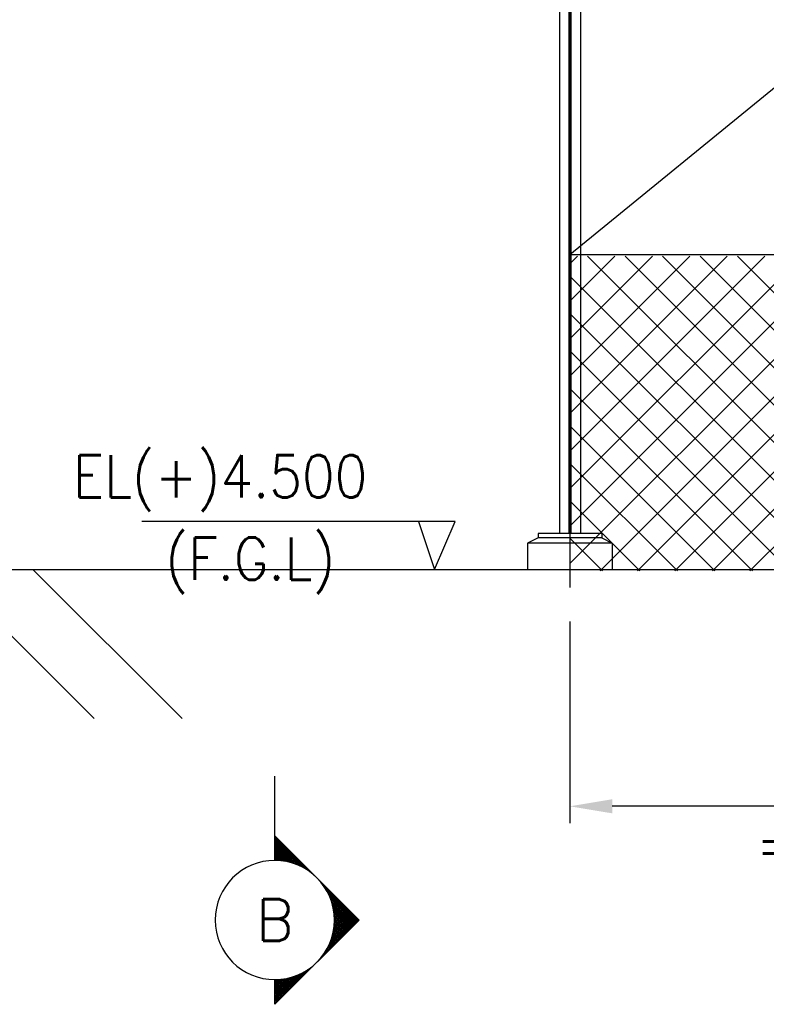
# Model space of a CAD drawing. Header units: inches. Extents: x -204116 to 930598, y -391373 to 256461.
# Tile 108 of 225: x 348539 to 352062, y -251392 to -246746. Entities that reach past the tile are written whole.
import ezdxf
from ezdxf.enums import TextEntityAlignment as Align
from ezdxf.lldxf.tags import DXFTag

# ---------------------------------------------------------------- set-up
doc = ezdxf.new("R2010")
doc.units = ezdxf.units.IN
doc.header["$LTSCALE"] = 10
doc.header["$MEASUREMENT"] = 0
doc.header["$PDMODE"] = 1
doc.header["$PDSIZE"] = 1000
doc.linetypes.add('HIDDEN', pattern=[0.375, 0.25, -0.125])
doc.linetypes.add('PHANTOM2', pattern=[1.25, 0.625, -0.125, 0.125, -0.125, 0.125, -0.125])
doc.layers.get('Defpoints').update_dxf_attribs({"lineweight": 25})
for name, color, linetype, lineweight in [('CCON', 3, 'Continuous', 25), ('cen', 2, 'CENTER2', 25), ('CHAT', 11, 'Continuous', 9), ('CTEXT2', 3, 'Continuous', 25), ('DIM', 6, 'Continuous', 25), ('HID', 4, 'HIDDEN', 25), ('TEXT', 3, 'Continuous', 25)]:
    doc.layers.add(name, color=color, linetype=linetype, lineweight=lineweight)
for name, color, linetype in [('cconred', 1, 'Continuous'), ('COLS', 255, 'Continuous'), ('R', 5, 'PHANTOM2')]:
    doc.layers.add(name, color=color, linetype=linetype)
doc.styles.add('MIC', font='romans.shx', dxfattribs={"width": 0.8})
doc.styles.add('romans', font='romans.shx', dxfattribs={"width": 0.8})
doc.styles.get("Standard").update_dxf_attribs({"font": 'simplex.shx'})
tags = doc.linetypes.add('CENTER2', pattern=[1.125, 0.75, -0.125, 0.125, -0.125]).pattern_tags.tags
tags[10:11] = [DXFTag(74, 4), DXFTag(75, 0), DXFTag(340, '0'), DXFTag(46, 1.0), DXFTag(50, 0.0), DXFTag(44, 0.0), DXFTag(45, 0.0)]
tags[8:9] = [DXFTag(74, 4), DXFTag(75, 0), DXFTag(340, '0'), DXFTag(46, 1.0), DXFTag(50, 0.0), DXFTag(44, 0.0), DXFTag(45, 0.0)]
tags[6:7] = [DXFTag(74, 4), DXFTag(75, 0), DXFTag(340, '0'), DXFTag(46, 1.0), DXFTag(50, 0.0), DXFTag(44, 0.0), DXFTag(45, 0.0)]
tags[4:5] = [DXFTag(74, 4), DXFTag(75, 0), DXFTag(340, '0'), DXFTag(46, 1.0), DXFTag(50, 0.0), DXFTag(44, 0.0), DXFTag(45, 0.0)]
doc.dimstyles.new('1_75', dxfattribs={"dimscale": 75, "dimtxt": 2.5, "dimasz": 2.5, "dimexe": 1, "dimexo": 2, "dimgap": 1, "dimtad": 1, "dimtoh": 1, "dimdec": 0, "dimzin": 9, "dimdsep": 46, "dimtxsty": 'MIC', "dimcen": 2.5, "dimclrd": 1, "dimclre": 1, "dimclrt": 256, "dimadec": 0, "dimazin": 0, "dimtfac": 1, "dimtdec": 0, "dimtmove": 2, "dimatfit": 3, "dimfxl": 1, "dimlwd": -1, "dimlwe": -1, "dimarcsym": 0})

# ---------------------------------------------------------------- blocks, each defined once
blk = doc.blocks.new('*X413')
at = {"color": 0}
for p, q in [((43681.979, 16893.472), (43681.968, 16893.484)), ((43682.023, 16893.517), (43682.016, 16893.524)), ((43682.067, 16893.561), (43682.064, 16893.565)), ((43682.112, 16893.605), (43682.11, 16893.607)), ((43682.156, 16893.649), (43682.155, 16893.65)), ((43680.076, 16891.6), (43681.923, 16893.448)), ((43680.076, 16891.689), (43681.636, 16893.249)), ((43680.076, 16891.777), (43681.436, 16893.138)), ((43680.076, 16891.865), (43681.269, 16893.059)), ((43680.076, 16891.954), (43681.121, 16893)), ((43681.316, 16892.809), (43681.125, 16893.001)), ((43681.36, 16892.854), (43681.188, 16893.026)), ((43681.405, 16892.898), (43681.251, 16893.051)), ((43681.449, 16892.942), (43681.312, 16893.078)), ((43681.493, 16892.986), (43681.373, 16893.106)), ((43681.537, 16893.03), (43681.432, 16893.136)), ((43681.581, 16893.075), (43681.49, 16893.166)), ((43681.626, 16893.119), (43681.547, 16893.197)), ((43681.67, 16893.163), (43681.603, 16893.23)), ((43681.714, 16893.207), (43681.658, 16893.263)), ((43681.758, 16893.251), (43681.712, 16893.297)), ((43681.802, 16893.296), (43681.765, 16893.333)), ((43681.846, 16893.34), (43681.817, 16893.369)), ((43681.891, 16893.384), (43681.868, 16893.406)), ((43681.935, 16893.428), (43681.919, 16893.444)), ((43680.076, 16892.042), (43680.986, 16892.953)), ((43680.076, 16892.131), (43680.861, 16892.916)), ((43680.076, 16892.219), (43680.743, 16892.887)), ((43680.076, 16892.307), (43680.632, 16892.863)), ((43680.076, 16892.396), (43680.525, 16892.845)), ((43680.076, 16892.484), (43680.423, 16892.832)), ((43680.076, 16892.573), (43680.325, 16892.822)), ((43680.076, 16892.661), (43680.23, 16892.815)), ((43680.076, 16892.749), (43680.138, 16892.812)), ((43680.653, 16892.147), (43680.076, 16892.724)), ((43680.609, 16892.102), (43680.076, 16892.636)), ((43680.565, 16892.058), (43680.076, 16892.547)), ((43680.697, 16892.191), (43680.077, 16892.811)), ((43680.742, 16892.235), (43680.164, 16892.813)), ((43680.786, 16892.279), (43680.248, 16892.816)), ((43680.83, 16892.323), (43680.331, 16892.822)), ((43680.874, 16892.368), (43680.411, 16892.83)), ((43680.918, 16892.412), (43680.49, 16892.84)), ((43680.963, 16892.456), (43680.567, 16892.852)), ((43681.007, 16892.5), (43680.642, 16892.865)), ((43681.051, 16892.544), (43680.715, 16892.88)), ((43681.095, 16892.589), (43680.787, 16892.897)), ((43681.139, 16892.633), (43680.857, 16892.915)), ((43681.184, 16892.677), (43680.926, 16892.935)), ((43681.228, 16892.721), (43680.993, 16892.955)), ((43681.272, 16892.765), (43681.06, 16892.978)), ((43680.521, 16892.014), (43680.076, 16892.459)), ((43680.476, 16891.97), (43680.076, 16892.371)), ((43680.432, 16891.926), (43680.076, 16892.282)), ((43680.388, 16891.881), (43680.076, 16892.194)), ((43680.344, 16891.837), (43680.076, 16892.106)), ((43680.3, 16891.793), (43680.076, 16892.017)), ((43680.255, 16891.749), (43680.076, 16891.929)), ((43680.211, 16891.705), (43680.076, 16891.84)), ((43680.167, 16891.66), (43680.076, 16891.752)), ((43680.123, 16891.616), (43680.076, 16891.664)), ((43680.079, 16891.572), (43680.076, 16891.575))]:
    blk.add_line(p, q, dxfattribs=at)
blk = doc.blocks.new('*X414')
at = {"color": 0}
for p, q in [((43680.076, 16899.997), (43680.104, 16900.026)), ((43680.076, 16899.909), (43680.148, 16899.981)), ((43681.741, 16898.307), (43680.076, 16899.972)), ((43680.076, 16899.82), (43680.192, 16899.937)), ((43680.076, 16899.732), (43680.237, 16899.893)), ((43681.516, 16898.443), (43680.076, 16899.884)), ((43680.076, 16899.644), (43680.281, 16899.849)), ((43680.076, 16899.555), (43680.325, 16899.805)), ((43681.338, 16898.533), (43680.076, 16899.795)), ((43680.076, 16899.467), (43680.369, 16899.76)), ((43680.076, 16899.378), (43680.413, 16899.716)), ((43681.183, 16898.6), (43680.076, 16899.707)), ((43680.076, 16899.29), (43680.458, 16899.672)), ((43680.076, 16899.202), (43680.502, 16899.628)), ((43681.043, 16898.651), (43680.076, 16899.619)), ((43680.076, 16899.113), (43680.546, 16899.584)), ((43680.076, 16899.025), (43680.59, 16899.54)), ((43680.914, 16898.692), (43680.076, 16899.53)), ((43680.076, 16898.937), (43680.634, 16899.495)), ((43680.076, 16898.848), (43680.679, 16899.451)), ((43680.793, 16898.724), (43680.076, 16899.442)), ((43680.679, 16898.75), (43680.076, 16899.353)), ((43680.57, 16898.77), (43680.076, 16899.265)), ((43680.466, 16898.786), (43680.076, 16899.177)), ((43680.366, 16898.797), (43680.076, 16899.088)), ((43680.27, 16898.805), (43680.076, 16899)), ((43680.127, 16898.811), (43680.723, 16899.407)), ((43680.213, 16898.808), (43680.767, 16899.363)), ((43680.296, 16898.803), (43680.811, 16899.319)), ((43680.377, 16898.796), (43680.855, 16899.274)), ((43680.457, 16898.787), (43680.9, 16899.23)), ((43680.534, 16898.776), (43680.944, 16899.186)), ((43680.61, 16898.764), (43680.988, 16899.142)), ((43680.684, 16898.749), (43681.032, 16899.098)), ((43680.756, 16898.733), (43681.076, 16899.053)), ((43680.827, 16898.716), (43681.12, 16899.009)), ((43680.897, 16898.697), (43681.165, 16898.965)), ((43680.177, 16898.81), (43680.076, 16898.911)), ((43680.087, 16898.811), (43680.076, 16898.823)), ((43680.965, 16898.677), (43681.209, 16898.921)), ((43681.032, 16898.655), (43681.253, 16898.877)), ((43681.097, 16898.632), (43681.297, 16898.832)), ((43681.161, 16898.608), (43681.341, 16898.788)), ((43681.224, 16898.583), (43681.386, 16898.744)), ((43681.286, 16898.556), (43681.43, 16898.7)), ((43681.347, 16898.529), (43681.474, 16898.656)), ((43681.407, 16898.5), (43681.518, 16898.611)), ((43681.465, 16898.47), (43681.562, 16898.567)), ((43681.523, 16898.439), (43681.607, 16898.523)), ((43681.579, 16898.407), (43681.651, 16898.479)), ((43681.635, 16898.374), (43681.695, 16898.435)), ((43681.689, 16898.341), (43681.739, 16898.39)), ((43681.743, 16898.306), (43681.783, 16898.346)), ((43681.795, 16898.27), (43681.828, 16898.302)), ((43681.847, 16898.233), (43681.872, 16898.258)), ((43681.897, 16898.195), (43681.916, 16898.214)), ((43681.947, 16898.156), (43681.96, 16898.17)), ((43681.996, 16898.117), (43682.004, 16898.125)), ((43682.043, 16898.076), (43682.049, 16898.081)), ((43682.09, 16898.034), (43682.093, 16898.037)), ((43682.136, 16897.992), (43682.137, 16897.993)), ((43682.181, 16897.948), (43682.181, 16897.949)), ((43682.225, 16897.904), (43682.225, 16897.904)), ((43682.268, 16897.859), (43682.27, 16897.86)), ((43682.31, 16897.813), (43682.314, 16897.816)), ((43682.352, 16897.766), (43682.358, 16897.772)), ((43682.392, 16897.718), (43682.402, 16897.728)), ((43682.432, 16897.669), (43682.446, 16897.683)), ((43682.47, 16897.619), (43682.49, 16897.639)), ((43682.508, 16897.568), (43682.535, 16897.595)), ((43682.544, 16897.516), (43682.579, 16897.551)), ((43684.277, 16895.77), (43682.571, 16897.477)), ((43682.58, 16897.463), (43682.623, 16897.507)), ((43682.614, 16897.41), (43682.667, 16897.462)), ((43682.648, 16897.355), (43682.711, 16897.418)), ((43682.681, 16897.299), (43682.756, 16897.374)), ((43684.233, 16895.726), (43682.707, 16897.252)), ((43682.712, 16897.242), (43682.8, 16897.33)), ((43682.743, 16897.184), (43682.844, 16897.286)), ((43682.772, 16897.126), (43682.888, 16897.241)), ((43684.189, 16895.682), (43682.797, 16897.074)), ((43682.801, 16897.066), (43682.932, 16897.197)), ((43682.828, 16897.005), (43682.977, 16897.153)), ((43682.854, 16896.942), (43683.021, 16897.109)), ((43682.879, 16896.879), (43683.065, 16897.065)), ((43682.903, 16896.814), (43683.109, 16897.02)), ((43682.925, 16896.748), (43683.153, 16896.976)), ((43684.145, 16895.638), (43682.864, 16896.919)), ((43684.1, 16895.594), (43682.915, 16896.779)), ((43682.947, 16896.681), (43683.198, 16896.932)), ((43684.056, 16895.55), (43682.956, 16896.65)), ((43682.967, 16896.613), (43683.242, 16896.888)), ((43682.985, 16896.543), (43683.286, 16896.844)), ((43684.012, 16895.505), (43682.989, 16896.529)), ((43683.002, 16896.471), (43683.33, 16896.799)), ((43683.018, 16896.398), (43683.374, 16896.755)), ((43683.031, 16896.324), (43683.419, 16896.711)), ((43683.044, 16896.248), (43683.463, 16896.667)), ((43683.054, 16896.17), (43683.507, 16896.623)), ((43683.063, 16896.09), (43683.551, 16896.579)), ((43683.069, 16896.008), (43683.595, 16896.534)), ((43683.073, 16895.924), (43683.64, 16896.49)), ((43682.828, 16894.618), (43684.17, 16895.96)), ((43682.887, 16894.766), (43684.126, 16896.004)), ((43682.934, 16894.901), (43684.081, 16896.048)), ((43682.971, 16895.026), (43684.037, 16896.092)), ((43683, 16895.144), (43683.993, 16896.137)), ((43683.968, 16895.461), (43683.014, 16896.415)), ((43683.024, 16895.255), (43683.949, 16896.181)), ((43683.924, 16895.417), (43683.034, 16896.306)), ((43683.042, 16895.362), (43683.905, 16896.225)), ((43683.879, 16895.373), (43683.05, 16896.202)), ((43683.055, 16895.464), (43683.861, 16896.269)), ((43683.835, 16895.329), (43683.061, 16896.102)), ((43683.065, 16895.562), (43683.816, 16896.313)), ((43683.791, 16895.284), (43683.069, 16896.006)), ((43683.072, 16895.657), (43683.772, 16896.358)), ((43683.075, 16895.838), (43683.684, 16896.446)), ((43683.075, 16895.749), (43683.728, 16896.402)), ((43682.439, 16893.964), (43684.302, 16895.827)), ((43682.638, 16894.251), (43684.258, 16895.871)), ((43682.749, 16894.451), (43684.214, 16895.916)), ((43683.526, 16895.019), (43683.058, 16895.487)), ((43683.57, 16895.063), (43683.066, 16895.568)), ((43683.614, 16895.108), (43683.071, 16895.651)), ((43683.747, 16895.24), (43683.074, 16895.913)), ((43683.658, 16895.152), (43683.075, 16895.736)), ((43683.703, 16895.196), (43683.076, 16895.823)), ((43683.217, 16894.71), (43682.955, 16894.971)), ((43683.261, 16894.754), (43682.975, 16895.04)), ((43683.305, 16894.798), (43682.993, 16895.111)), ((43683.349, 16894.842), (43683.009, 16895.183)), ((43683.393, 16894.887), (43683.024, 16895.256)), ((43683.437, 16894.931), (43683.037, 16895.331)), ((43683.482, 16894.975), (43683.048, 16895.408)), ((43682.907, 16894.4), (43682.785, 16894.523)), ((43682.951, 16894.445), (43682.813, 16894.583)), ((43682.996, 16894.489), (43682.839, 16894.645)), ((43683.04, 16894.533), (43682.865, 16894.708)), ((43683.084, 16894.577), (43682.89, 16894.772)), ((43683.128, 16894.621), (43682.913, 16894.837)), ((43683.172, 16894.666), (43682.935, 16894.903)), ((43682.465, 16893.959), (43682.448, 16893.976)), ((43682.509, 16894.003), (43682.486, 16894.026)), ((43682.554, 16894.047), (43682.523, 16894.077)), ((43682.598, 16894.091), (43682.56, 16894.129)), ((43682.642, 16894.135), (43682.595, 16894.183)), ((43682.686, 16894.179), (43682.629, 16894.237)), ((43682.73, 16894.224), (43682.662, 16894.292)), ((43682.775, 16894.268), (43682.694, 16894.348)), ((43682.819, 16894.312), (43682.726, 16894.405)), ((43682.863, 16894.356), (43682.756, 16894.464)), ((43682.244, 16893.738), (43682.244, 16893.738)), ((43682.288, 16893.782), (43682.286, 16893.784)), ((43682.333, 16893.826), (43682.328, 16893.83)), ((43682.377, 16893.87), (43682.369, 16893.878)), ((43682.421, 16893.914), (43682.409, 16893.926))]:
    blk.add_line(p, q, dxfattribs=at)
blk = doc.blocks.new('A$C13EB0F65')
at = {"layer": 'CCON'}
blk.add_line((3.5, 13.399), (3.5, 11.95), dxfattribs=at)
at = {"layer": 'CCON', "color": 4}
blk.add_line((3.5, 4.95), (3.5, 0), dxfattribs=at)
at = {"layer": 'CCON'}
for points in [[(8.45, 8.45), (3.5, 13.399)], [(3.5, 3.5), (8.45, 8.45)]]:
    blk.add_lwpolyline(points, dxfattribs=at)
blk.add_circle((3.5, 8.45), 3.5, dxfattribs=at)
at = {"layer": 'CHAT', "xscale": 1.166666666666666, "yscale": 1.166666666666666, "zscale": 1.166666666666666}
for name in ['*X414', '*X413']:
    blk.add_blockref(name, (-50956.588, -19703.33), dxfattribs=at)
blk = doc.blocks.new('*D682')
at = {"color": 1}
for p, q in [((351135.2, -249585.3), (351135.2, -250537.6)), ((354135.2, -249585.3), (354135.2, -250537.6)), ((353935.2, -250457.6), (351335.2, -250457.6))]:
    blk.add_line(p, q, dxfattribs=at)
for points in [[(351335.2, -250424.2), (351335.2, -250490.9), (351135.2, -250457.6)], [(353935.2, -250424.2), (353935.2, -250490.9), (354135.2, -250457.6)]]:
    blk.add_solid(points, dxfattribs=at)
at = {"layer": 'Defpoints', "color": 0}
for p in [(351135.2, -249425.3, 10.3), (354135.2, -249425.3, 10.3), (351135.2, -250457.6)]:
    blk.add_point(p, dxfattribs=at)
at = {"char_height": 200, "attachment_point": 5, "style": 'MIC'}
for s, insert in [('3000', (352635.2, -250277.6)), ('=        =', (352635.2, -250637.6))]:
    blk.add_mtext(s, dxfattribs=dict(at, insert=insert))

msp = doc.modelspace()

# ---------------------------------------------------------------- hatches: boundary and pattern name
h = msp.add_hatch()
h.set_pattern_fill('ANSI37', color=2, scale=1000, style=0)
h.set_pattern_definition([(45, (16733.04, -104472.72), (-88.388348, 88.388348), []), (135, (16733.04, -104472.72), (-88.388348, -88.388348), [])])
h.paths.add_polyline_path([(351135.2, -247862.5), (354135.2, -247862.5), (354135.2, -249347), (351135.2, -249347)])

# ---------------------------------------------------------------- linework, layer by layer
at = {"linetype": 'Continuous'}
for p, q in [((351085.2, -240841, 2.6), (351085.2, -249170.6, 2.5)), ((351185.2, -241041, 2.6), (351185.2, -249170.6, 2.5)), ((350985.2, -249170.6, 2.5), (350985.2, -249190.6, 2.5)), ((351285.2, -249170.6, 2.5), (350985.2, -249170.6, 2.5)), ((351285.2, -249170.6, 2.5), (350985.2, -249170.6, 2.5)), ((350985.2, -249170.6, 2.5), (350985.2, -249190.6, 2.5)), ((351285.2, -249170.6, 2.5), (351285.2, -249190.6, 2.5)), ((351285.2, -249170.6, 2.5), (351285.2, -249190.6, 2.5))]:
    msp.add_line(p, q, dxfattribs=at)
at = {"layer": 'cen'}
for p, q in [((351135.2, -240841, 2.6), (351135.2, -249425.3, 2.6)), ((354135.2, -245406.1, 2.6), (351135.2, -247856.1, 2.6)), ((354135.2, -247856.1, 2.6), (351135.2, -247856.1, 2.6))]:
    msp.add_line(p, q, dxfattribs=at)
at = {"layer": 'COLS', "color": 8}
for p, q in [((340055.6, -249340.6, 3.3), (364552.6, -249340.6, 0.2)), ((348890.6, -250043.7, 6.6), (348187.5, -249340.6, 6.6)), ((349304.9, -250043.7, 6.6), (348601.8, -249340.6, 6.6))]:
    msp.add_line(p, q, dxfattribs=at)
at = {"layer": 'DIM', "color": 6, "elevation": 2.6}
msp.add_lwpolyline([(350421.1, -249114.5), (350496.8, -249340.6), (350593.6, -249114.5), (349115.6, -249114.5)], dxfattribs=at)
at = {"layer": 'HID', "linetype": 'HIDDEN'}
for p, q in [((351130.2, -241041, 2.6), (351130.2, -249170.6, 2.5)), ((351140.2, -241041, 2.6), (351140.2, -249170.6, 2.5))]:
    msp.add_line(p, q, dxfattribs=at)
at = {"layer": 'R', "linetype": 'Continuous'}
for p, q in [((350985.2, -249190.6, 2.5), (350935.2, -249215.6, 2.5)), ((350985.2, -249190.6, 2.5), (350935.2, -249215.6, 2.5)), ((350935.2, -249215.6, 2.5), (350935.2, -249340.6, 2.6)), ((351335.2, -249215.6, 2.5), (350935.2, -249215.6, 2.5)), ((351335.2, -249215.6, 2.5), (350935.2, -249215.6, 2.5)), ((350935.2, -249215.6, 2.5), (350935.2, -249340.6, 2.6)), ((351285.2, -249190.6, 2.5), (350985.2, -249190.6, 2.5)), ((351285.2, -249190.6, 2.5), (350985.2, -249190.6, 2.5)), ((351285.2, -249190.6, 2.5), (351335.2, -249215.6, 2.5)), ((351285.2, -249190.6, 2.5), (351335.2, -249215.6, 2.5)), ((351335.2, -249215.6, 2.5), (351335.2, -249340.6, 2.6)), ((351335.2, -249215.6, 2.5), (351335.2, -249340.6, 2.6)), ((350214.1, -249340.6, 2.6), (356034, -249340.6, 2.6))]:
    msp.add_line(p, q, dxfattribs=at)

# ---------------------------------------------------------------- block references
at = {"layer": 'cconred', "xscale": -80.35714284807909, "yscale": 80.35714284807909, "zscale": 80.35714284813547, "rotation": 180}
msp.add_blockref('A$C13EB0F65', (349461.5, -250315.1, -1), dxfattribs=at)

# ---------------------------------------------------------------- texts
at = {"layer": 'CTEXT2'}
msp.add_text('B', height=196.9, dxfattribs=at).set_placement((349742.7, -250994, -1), align=Align.MIDDLE_CENTER)
at = {"layer": 'TEXT', "style": 'romans', "width": 0.9}
for s, p in [('EL(+)4.500', (348791.1, -249000.6, -389.8)), ('(F.G.L)', (349226.3, -249389.1, -389.8))]:
    msp.add_text(s, height=200, dxfattribs=at).set_placement(p)

# ---------------------------------------------------------------- dimensions: what is measured, and where the dimension line sits
at = {"color": 0}
dim = msp.add_linear_dim(base=(351135.2, -250457.6, -7.7), p1=(354135.2, -249425.3, 2.6), p2=(351135.2, -249425.3, 2.6), angle=180, text='<>\\X=        =', dimstyle='1_75', override={"dimscale": 80, "dimfxl": 0.18}, dxfattribs=at)
dim.commit()
dim.dimension.update_dxf_attribs({"geometry": '*D682', "text_midpoint": (352635.2, -250457.6, -7.7)})

doc.saveas('drawing.dxf')
